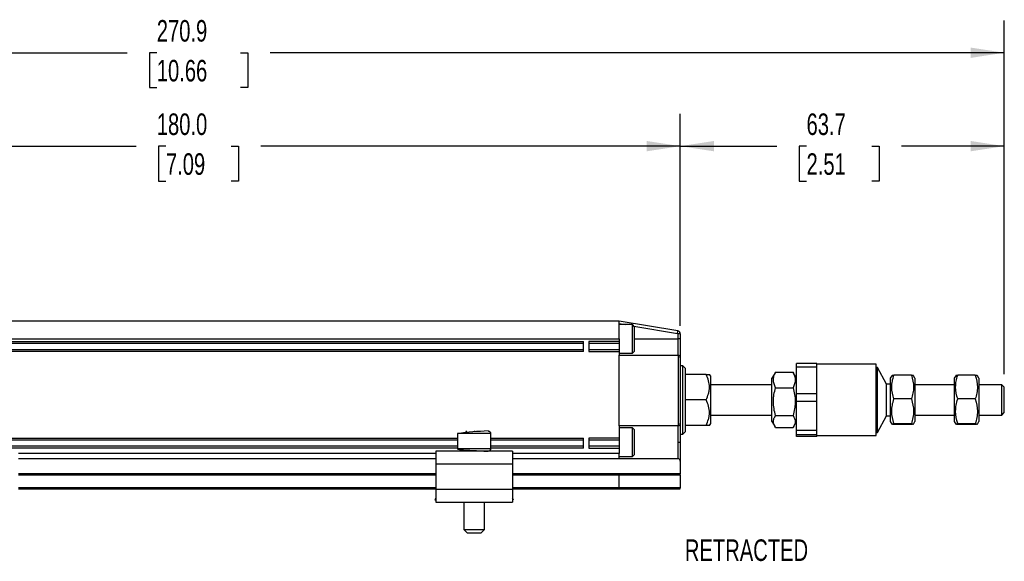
# Model space of a CAD drawing. Header units: millimetres. Extents: x 13 to 546, y 13 to 419.
# Tile 3 of 7: x 153 to 346, y 140 to 246. Entities that reach past the tile are written whole.
import ezdxf

# ---------------------------------------------------------------- set-up
doc = ezdxf.new("R2010")
doc.units = ezdxf.units.MM
doc.header["$LTSCALE"] = 2
doc.layers.add('DIMENSIONS', color=140, linetype='Continuous', lineweight=25)
doc.styles.add('SLDTEXTSTYLE0', font='TXT', dxfattribs={"width": 0.7})
doc.dimstyles.new('SLDDIMSTYLE0', dxfattribs={"dimtxt": 4.316016, "dimasz": 6.604, "dimexe": 0, "dimexo": 0.0625, "dimgap": 1.079004, "dimtad": 0, "dimtih": 1, "dimtoh": 1, "dimrnd": 1e-09, "dimzin": 12, "dimdsep": 46, "dimtxsty": 'SLDTEXTSTYLE0', "dimsah": 1, "dimcen": 0.09, "dimadec": 0, "dimazin": 3, "dimtfac": 1, "dimtofl": 0, "dimtmove": 0, "dimatfit": 3, "dimfxl": 0, "dimfrac": 2, "dimtolj": 1, "dimtzin": 12, "dimarcsym": 0})
doc.dimstyles.new('SLDDIMSTYLE2', dxfattribs={"dimtxt": 4.316016, "dimasz": 6.604, "dimexe": 0, "dimexo": 0.0625, "dimgap": 1.079004, "dimtad": 0, "dimtih": 1, "dimtoh": 1, "dimrnd": 1e-09, "dimzin": 4, "dimdsep": 46, "dimtxsty": 'SLDTEXTSTYLE0', "dimsah": 1, "dimcen": 0.09, "dimadec": 0, "dimazin": 1, "dimtfac": 1, "dimtofl": 0, "dimtmove": 0, "dimatfit": 3, "dimfxl": 0, "dimfrac": 2, "dimtolj": 1, "dimtzin": 12, "dimarcsym": 0})

# ---------------------------------------------------------------- blocks, each defined once
blk = doc.blocks.new('_D_2')
at = {"layer": 'DIMENSIONS'}
for p, q in [((102.29, 187.71), (102.29, 227.81)), ((282.29, 186.11), (282.29, 227.81)), ((102.29, 221.46), (175.39, 221.46)), ((181.24, 221.46), (179.79, 221.46)), ((179.79, 221.46), (179.79, 214.6)), ((194.06, 221.46), (195.51, 221.46)), ((195.51, 221.46), (195.51, 214.6)), ((282.29, 221.46), (199.91, 221.46)), ((179.79, 214.6), (181.24, 214.6)), ((195.51, 214.6), (194.06, 214.6))]:
    blk.add_line(p, q, dxfattribs=at)
for points in [[(102.29, 221.46), (108.9, 220.45), (108.9, 222.48)], [(282.29, 221.46), (275.69, 222.48), (275.69, 220.45)]]:
    blk.add_solid(points, dxfattribs=at)
at = {"layer": 'DIMENSIONS', "char_height": 4.233, "attachment_point": 1, "style": 'SLDTEXTSTYLE0'}
for s, insert in [('180.0', (179.44, 227.89)), ('7.09', (181.24, 220.06))]:
    blk.add_mtext(s, dxfattribs=dict(at, insert=insert))
blk = doc.blocks.new('_D_3')
at = {"layer": 'DIMENSIONS'}
for p, q in [((282.29, 186.11), (282.29, 227.81)), ((345.94, 176.61), (345.94, 227.81)), ((282.29, 221.46), (301.24, 221.46)), ((307.09, 221.46), (305.64, 221.46)), ((305.64, 221.46), (305.64, 214.6)), ((319.91, 221.46), (321.36, 221.46)), ((321.36, 221.46), (321.36, 214.6)), ((345.94, 221.46), (325.76, 221.46)), ((305.64, 214.6), (307.09, 214.6)), ((321.36, 214.6), (319.91, 214.6))]:
    blk.add_line(p, q, dxfattribs=at)
for points in [[(282.29, 221.46), (288.9, 220.45), (288.9, 222.48)], [(345.94, 221.46), (339.34, 222.48), (339.34, 220.45)]]:
    blk.add_solid(points, dxfattribs=at)
at = {"layer": 'DIMENSIONS', "char_height": 4.233, "attachment_point": 1, "style": 'SLDTEXTSTYLE0'}
for s, insert in [('63.7', (307.09, 227.89)), ('2.51', (307.09, 220.06))]:
    blk.add_mtext(s, dxfattribs=dict(at, insert=insert))
blk = doc.blocks.new('_D_4')
at = {"layer": 'DIMENSIONS'}
for p, q in [((75.09, 186.21), (75.09, 246.18)), ((345.94, 176.61), (345.94, 246.18)), ((75.09, 239.83), (173.59, 239.83)), ((179.44, 239.83), (177.99, 239.83)), ((177.99, 239.83), (177.99, 232.97)), ((195.86, 239.83), (197.31, 239.83)), ((197.31, 239.83), (197.31, 232.97)), ((345.94, 239.83), (201.71, 239.83)), ((177.99, 232.97), (179.44, 232.97)), ((197.31, 232.97), (195.86, 232.97))]:
    blk.add_line(p, q, dxfattribs=at)
for points in [[(75.09, 239.83), (81.7, 238.81), (81.7, 240.84)], [(345.94, 239.83), (339.34, 240.84), (339.34, 238.81)]]:
    blk.add_solid(points, dxfattribs=at)
at = {"layer": 'DIMENSIONS', "char_height": 4.233, "attachment_point": 1, "style": 'SLDTEXTSTYLE0'}
for s, insert in [('270.9', (179.44, 246.25)), ('10.66', (179.44, 238.42))]:
    blk.add_mtext(s, dxfattribs=dict(at, insert=insert))

msp = doc.modelspace()

# ---------------------------------------------------------------- linework, layer by layer
for p, q in [((270.294, 187.075), (106.294, 187.075)), ((270.294, 183.575), (270.294, 187.075)), ((281.793, 185.158), (270.294, 187.075)), ((270.294, 186.568), (271.453, 186.375)), ((272.894, 186.375), (270.294, 186.375)), ((273.294, 185.975), (272.894, 186.375)), ((272.894, 181.921), (272.894, 186.375)), ((273.182, 186.086), (281.711, 184.665)), ((273.294, 182.158), (273.294, 185.975)), ((281.711, 184.665), (281.793, 185.158)), ((281.794, 184.566), (281.794, 183.575)), ((282.294, 184.566), (281.794, 184.566)), ((282.294, 184.566), (282.294, 183.575)), ((106.294, 183.575), (270.294, 183.575)), ((113.294, 183.075), (263.294, 183.075)), ((263.294, 182.675), (113.294, 182.675)), ((263.294, 181.075), (263.294, 183.075)), ((270.294, 183.075), (264.294, 183.075)), ((264.294, 183.075), (264.294, 181.075)), ((270.294, 182.675), (264.294, 182.675)), ((270.294, 183.575), (270.294, 183.075)), ((270.294, 183.075), (270.294, 182.675)), ((270.294, 182.675), (270.294, 181.475)), ((272.894, 180.775), (272.894, 181.921)), ((273.294, 183.575), (281.794, 183.575)), ((273.294, 181.175), (273.294, 182.158)), ((281.794, 183.575), (281.794, 180.375)), ((282.294, 183.575), (281.794, 183.575)), ((113.294, 181.475), (263.294, 181.475)), ((263.294, 181.075), (113.294, 181.075)), ((264.294, 181.475), (270.294, 181.475)), ((264.294, 181.075), (270.294, 181.075)), ((270.294, 181.475), (270.294, 181.075)), ((270.294, 181.075), (270.294, 180.375)), ((270.294, 180.775), (272.894, 180.775)), ((270.294, 166.513), (270.294, 180.375)), ((270.294, 180.375), (281.794, 180.375)), ((272.894, 180.775), (273.294, 181.175)), ((281.856, 180.371), (281.856, 166.517)), ((282.294, 179.875), (282.294, 167.013)), ((282.794, 178.275), (282.294, 178.275)), ((283.294, 177.775), (282.794, 178.275)), ((282.794, 171.575), (282.794, 178.275)), ((309.144, 178.75), (305.144, 178.75)), ((305.144, 178.102), (305.144, 178.75)), ((305.144, 178.102), (309.144, 178.102)), ((305.144, 172.743), (305.144, 178.102)), ((309.144, 178.102), (309.144, 178.75)), ((320.744, 178.575), (309.144, 178.575)), ((309.144, 175.423), (309.144, 178.102)), ((320.744, 164.575), (320.744, 178.575)), ((321.044, 177.975), (320.744, 177.975)), ((322.78, 174.672), (321.044, 177.975)), ((321.044, 165.175), (321.044, 177.975)), ((283.294, 165.375), (283.294, 177.775)), ((287.352, 176.575), (283.294, 176.575)), ((288.294, 176.238), (288.008, 176.575)), ((288.294, 171.575), (288.294, 176.238)), ((300.897, 176.869), (300.294, 175.825)), ((301.007, 177.046), (300.912, 176.861)), ((301.007, 177.046), (304.431, 177.046)), ((304.53, 176.861), (304.431, 177.046)), ((305.144, 175.825), (304.542, 176.868)), ((323.84, 176.338), (323.544, 175.825)), ((327.681, 176.414), (324.257, 176.414)), ((328.394, 175.825), (328.103, 176.329)), ((336.39, 176.338), (336.094, 175.825)), ((340.231, 176.414), (336.807, 176.414)), ((340.944, 175.825), (340.653, 176.329)), ((300.294, 174.575), (288.294, 174.575)), ((300.294, 167.325), (300.294, 175.825)), ((309.144, 172.743), (309.144, 175.423)), ((323.544, 174.672), (322.78, 174.672)), ((322.78, 168.478), (322.78, 174.672)), ((323.544, 175.825), (323.544, 167.325)), ((328.394, 175.825), (328.394, 167.967)), ((336.094, 174.575), (328.394, 174.575)), ((336.094, 175.825), (336.094, 167.325)), ((340.944, 175.825), (340.944, 167.967)), ((345.444, 174.575), (340.944, 174.575)), ((345.944, 174.075), (345.444, 174.575)), ((345.444, 168.575), (345.444, 174.575)), ((301.007, 173.981), (304.431, 173.981)), ((309.144, 172.743), (305.144, 172.743)), ((305.144, 171.302), (305.144, 172.743)), ((309.144, 171.302), (309.144, 172.743)), ((345.944, 169.075), (345.944, 174.075)), ((282.794, 164.875), (282.794, 171.575)), ((287.352, 171.575), (283.294, 171.575)), ((288.294, 166.911), (288.294, 171.575)), ((305.144, 171.302), (309.144, 171.302)), ((305.144, 165.568), (305.144, 171.302)), ((309.144, 168.435), (309.144, 171.302)), ((327.681, 171.759), (324.257, 171.759)), ((340.231, 171.759), (336.807, 171.759)), ((288.294, 168.575), (300.294, 168.575)), ((301.007, 168.51), (304.431, 168.51)), ((309.144, 165.568), (309.144, 168.435)), ((321.044, 165.175), (322.78, 168.478)), ((322.78, 168.478), (323.544, 168.478)), ((328.394, 168.575), (336.094, 168.575)), ((340.944, 168.575), (345.444, 168.575)), ((345.444, 168.575), (345.944, 169.075)), ((270.294, 166.513), (270.294, 164.075)), ((281.794, 166.513), (270.294, 166.513)), ((281.794, 166.513), (281.794, 163.275)), ((287.352, 166.575), (283.294, 166.575)), ((288.008, 166.575), (288.294, 166.911)), ((300.294, 167.325), (300.897, 166.28)), ((304.542, 166.281), (305.144, 167.325)), ((323.544, 167.325), (323.84, 166.812)), ((324.257, 166.919), (327.681, 166.919)), ((327.681, 166.735), (324.257, 166.735)), ((328.103, 166.821), (328.394, 167.325)), ((328.394, 167.967), (328.394, 167.325)), ((336.094, 167.325), (336.39, 166.812)), ((336.807, 166.919), (340.231, 166.919)), ((340.231, 166.735), (336.807, 166.735)), ((340.653, 166.821), (340.944, 167.325)), ((340.944, 167.967), (340.944, 167.325)), ((238.544, 164.975), (238.544, 161.975)), ((238.547, 164.975), (238.544, 164.975)), ((245.036, 164.975), (238.547, 164.975)), ((240.294, 165.246), (240.291, 165.475)), ((241.919, 165.335), (241.92, 165.475)), ((245.044, 164.975), (245.036, 164.975)), ((245.044, 161.975), (245.044, 164.975)), ((272.894, 166.075), (270.294, 166.075)), ((273.294, 165.675), (272.894, 166.075)), ((272.894, 161.872), (272.894, 166.075)), ((273.294, 162.073), (273.294, 165.675)), ((282.294, 164.875), (282.794, 164.875)), ((282.794, 164.875), (283.294, 165.375)), ((304.431, 166.103), (301.007, 166.103)), ((309.144, 165.568), (305.144, 165.568)), ((305.144, 164.774), (305.144, 165.568)), ((305.144, 164.774), (309.144, 164.774)), ((305.144, 164.399), (305.144, 164.774)), ((309.144, 164.774), (309.144, 165.568)), ((309.144, 164.587), (309.144, 164.774)), ((309.144, 164.399), (309.144, 164.587)), ((309.144, 164.575), (320.744, 164.575)), ((320.744, 165.175), (321.044, 165.175)), ((148.044, 164.075), (238.544, 164.075)), ((238.544, 163.675), (148.044, 163.675)), ((245.044, 164.075), (263.294, 164.075)), ((263.294, 163.675), (245.044, 163.675)), ((263.294, 162.075), (263.294, 164.075)), ((270.294, 164.075), (264.294, 164.075)), ((264.294, 164.075), (264.294, 162.075)), ((270.294, 163.675), (264.294, 163.675)), ((270.294, 164.075), (270.294, 163.675)), ((270.294, 163.675), (270.294, 162.475)), ((281.794, 163.275), (281.794, 160.036)), ((309.144, 164.399), (305.144, 164.399)), ((238.544, 162.475), (148.044, 162.475)), ((238.544, 162.075), (148.044, 162.075)), ((234.294, 161.075), (152.294, 161.075)), ((249.294, 161.475), (234.294, 161.475)), ((234.294, 161.475), (234.294, 158.975)), ((238.547, 161.975), (238.544, 161.975)), ((245.036, 161.975), (238.547, 161.975)), ((245.044, 161.975), (245.036, 161.975)), ((263.294, 162.475), (245.044, 162.475)), ((263.294, 162.075), (245.044, 162.075)), ((249.294, 161.475), (249.294, 158.975)), ((270.294, 161.075), (249.294, 161.075)), ((270.294, 162.475), (264.294, 162.475)), ((264.294, 162.075), (270.294, 162.075)), ((270.294, 162.475), (270.294, 162.075)), ((270.294, 162.075), (270.294, 161.075)), ((270.294, 160.075), (270.294, 161.075)), ((272.894, 160.475), (272.894, 161.872)), ((272.894, 160.475), (273.294, 160.875)), ((273.294, 160.875), (273.294, 162.073)), ((152.294, 160.075), (234.294, 160.075)), ((249.294, 158.975), (234.294, 158.975)), ((234.294, 158.975), (234.294, 153.975)), ((249.294, 160.075), (270.294, 160.075)), ((249.294, 158.975), (249.294, 153.975)), ((270.294, 160.475), (272.894, 160.475)), ((270.294, 160.075), (270.294, 160.036)), ((270.294, 160.036), (281.794, 160.036)), ((282.294, 159.536), (282.294, 157.075)), ((234.294, 157.075), (152.294, 157.075)), ((152.294, 156.875), (234.294, 156.875)), ((270.282, 157.075), (249.294, 157.075)), ((249.294, 156.875), (270.294, 156.875)), ((282.294, 157.075), (270.282, 157.075)), ((270.294, 154.275), (270.294, 156.875)), ((270.294, 156.875), (282.294, 156.875)), ((282.294, 156.875), (282.294, 157.075)), ((282.294, 156.875), (282.294, 154.275)), ((234.294, 154.275), (152.294, 154.275)), ((152.294, 154.075), (234.294, 154.075)), ((234.294, 153.975), (234.294, 151.475)), ((249.294, 153.975), (234.294, 153.975)), ((270.294, 154.275), (249.294, 154.275)), ((249.294, 154.075), (270.282, 154.075)), ((249.294, 153.975), (249.294, 151.475)), ((270.282, 154.075), (282.294, 154.075)), ((282.294, 154.275), (270.294, 154.275)), ((282.294, 154.075), (282.294, 154.275)), ((234.294, 152.295), (234.081, 152.017)), ((234.081, 152.017), (234.294, 151.853)), ((234.294, 151.475), (249.294, 151.475)), ((234.786, 151.475), (234.873, 151.408)), ((234.873, 151.408), (234.925, 151.475)), ((239.794, 151.475), (239.794, 146.075)), ((243.794, 146.075), (243.794, 151.475)), ((248.663, 151.475), (248.715, 151.408)), ((248.802, 151.475), (248.715, 151.408)), ((249.508, 152.017), (249.294, 152.295)), ((249.508, 152.017), (249.294, 151.853)), ((239.794, 146.075), (240.394, 145.475)), ((239.794, 146.075), (243.789, 146.075)), ((240.394, 145.475), (243.191, 145.475)), ((243.191, 145.475), (243.194, 145.475)), ((243.194, 145.475), (243.794, 146.075)), ((243.789, 146.075), (243.794, 146.075))]:
    msp.add_line(p, q)
for centre, radius, start, end in [((281.694, 184.566), 0.6, 360, 80.53768), ((281.794, 179.875), 0.5, 82.87498, 90), ((281.794, 179.875), 0.5, 360, 82.87498), ((281.794, 167.013), 0.5, 270, 277.12502), ((281.794, 167.013), 0.5, 277.12502, 0), ((246.783, 102.219), 63.294, 92.04677, 97.47897), ((281.794, 159.536), 0.5, 360, 90)]:
    msp.add_arc(centre, radius, start, end)
for centre, start_param, end_param in [((270.282, 156.875), 4.712389, 6.2831851), ((270.282, 154.275), 3.1415932, 4.712389)]:
    msp.add_ellipse(centre, major_axis=(0, 0.2), ratio=0.0622577, start_param=start_param, end_param=end_param)
for points, knots in [([(281.711, 184.665), (281.732, 184.661), (281.755, 184.65), (281.786, 184.612), (281.794, 184.588), (281.794, 184.566)], [0, 0, 0, 0, 0.5, 0.5, 1, 1, 1, 1]), ([(282.294, 183.575), (282.294, 183.508), (282.294, 183.375), (282.294, 183.176), (282.294, 182.979), (282.294, 182.784), (282.294, 182.591), (282.294, 182.4), (282.294, 182.158), (282.294, 181.87), (282.294, 181.545), (282.294, 181.238), (282.294, 180.954), (282.294, 180.698), (282.294, 180.474), (282.294, 180.284), (282.294, 180.132), (282.294, 180.016), (282.294, 179.935), (282.294, 179.884), (282.294, 179.878), (282.294, 179.875)], [0, 0, 0, 0, 0.034521, 0.0687986, 0.1029323, 0.1370227, 0.1711708, 0.2054771, 0.2400408, 0.3042642, 0.3686659, 0.4342545, 0.5000278, 0.5656151, 0.6313898, 0.6956092, 0.7600149, 0.8202466, 0.879961, 0.9396987, 1, 1, 1, 1]), ([(287.352, 171.575), (287.547, 171.973), (287.711, 172.379), (287.885, 173.004), (287.931, 173.215), (287.992, 173.644), (288.008, 173.863), (288.008, 174.507), (287.944, 174.93), (287.714, 175.764), (287.547, 176.176), (287.352, 176.575)], [0, 0, 0, 0, 0.25, 0.25, 0.375, 0.375, 0.5, 0.5, 0.75, 0.75, 1, 1, 1, 1]), ([(287.352, 176.575), (287.547, 176.575), (287.711, 176.575), (287.884, 176.575), (287.93, 176.575), (287.992, 176.575), (288.008, 176.575), (288.008, 176.575)], [0, 0, 0, 0, 0.5, 0.5, 0.75, 0.75, 1, 1, 1, 1]), ([(301.007, 173.981), (300.749, 174.482), (300.583, 174.99), (300.583, 175.641), (300.593, 175.772), (300.631, 176.031), (300.66, 176.16), (300.771, 176.543), (300.878, 176.796), (301.007, 177.046)], [0, 0, 0, 0, 0.5, 0.5, 0.625, 0.625, 0.75, 0.75, 1, 1, 1, 1]), ([(304.431, 177.046), (304.69, 176.546), (304.855, 176.038), (304.856, 175.386), (304.846, 175.255), (304.807, 174.997), (304.778, 174.868), (304.667, 174.484), (304.561, 174.232), (304.431, 173.981)], [0, 0, 0, 0, 0.5, 0.5, 0.625, 0.625, 0.75, 0.75, 1, 1, 1, 1]), ([(324.257, 171.759), (323.999, 172.519), (323.833, 173.29), (323.833, 174.28), (323.843, 174.479), (323.881, 174.872), (323.91, 175.067), (324.021, 175.65), (324.128, 176.033), (324.257, 176.414)], [0, 0, 0, 0, 0.5, 0.5, 0.625, 0.625, 0.75, 0.75, 1, 1, 1, 1]), ([(324.257, 176.414), (324.129, 176.398), (323.9, 176.37), (323.871, 176.34), (323.859, 176.327)], [0, 0, 0, 0, 0.5614953, 1, 1, 1, 1]), ([(327.681, 176.414), (327.94, 175.654), (328.105, 174.882), (328.106, 173.893), (328.096, 173.694), (328.057, 173.301), (328.028, 173.105), (327.917, 172.523), (327.811, 172.139), (327.681, 171.759)], [0, 0, 0, 0, 0.5, 0.5, 0.625, 0.625, 0.75, 0.75, 1, 1, 1, 1]), ([(328.101, 176.327), (328.102, 176.328), (328.132, 176.342), (327.993, 176.372), (327.786, 176.4), (327.681, 176.414)], [0, 0, 0, 0, 0.0135715, 0.5022666, 1, 1, 1, 1]), ([(336.807, 171.759), (336.549, 172.519), (336.383, 173.29), (336.383, 174.28), (336.393, 174.479), (336.431, 174.872), (336.46, 175.067), (336.571, 175.65), (336.678, 176.033), (336.807, 176.414)], [0, 0, 0, 0, 0.5, 0.5, 0.625, 0.625, 0.75, 0.75, 1, 1, 1, 1]), ([(336.807, 176.414), (336.679, 176.398), (336.45, 176.37), (336.421, 176.34), (336.409, 176.327)], [0, 0, 0, 0, 0.5614953, 1, 1, 1, 1]), ([(340.231, 176.414), (340.49, 175.654), (340.655, 174.882), (340.656, 173.893), (340.646, 173.694), (340.607, 173.301), (340.578, 173.105), (340.467, 172.523), (340.361, 172.139), (340.231, 171.759)], [0, 0, 0, 0, 0.5, 0.5, 0.625, 0.625, 0.75, 0.75, 1, 1, 1, 1]), ([(340.651, 176.327), (340.652, 176.328), (340.682, 176.342), (340.543, 176.372), (340.336, 176.4), (340.231, 176.414)], [0, 0, 0, 0, 0.0135715, 0.5022666, 1, 1, 1, 1]), ([(301.007, 168.51), (300.749, 169.403), (300.583, 170.31), (300.583, 171.473), (300.593, 171.706), (300.631, 172.169), (300.66, 172.398), (300.771, 173.083), (300.878, 173.534), (301.007, 173.981)], [0, 0, 0, 0, 0.5, 0.5, 0.625, 0.625, 0.75, 0.75, 1, 1, 1, 1]), ([(304.431, 173.981), (304.69, 173.088), (304.855, 172.181), (304.856, 171.018), (304.846, 170.784), (304.807, 170.322), (304.778, 170.092), (304.667, 169.408), (304.561, 168.957), (304.431, 168.51)], [0, 0, 0, 0, 0.5, 0.5, 0.625, 0.625, 0.75, 0.75, 1, 1, 1, 1]), ([(287.352, 166.575), (287.547, 166.973), (287.711, 167.379), (287.885, 168.004), (287.931, 168.215), (287.992, 168.644), (288.008, 168.863), (288.008, 169.507), (287.944, 169.93), (287.714, 170.764), (287.547, 171.176), (287.352, 171.575)], [0, 0, 0, 0, 0.25, 0.25, 0.375, 0.375, 0.5, 0.5, 0.75, 0.75, 1, 1, 1, 1]), ([(324.257, 166.919), (323.999, 167.709), (323.833, 168.511), (323.833, 169.54), (323.843, 169.747), (323.881, 170.156), (323.91, 170.359), (324.021, 170.964), (324.128, 171.363), (324.257, 171.759)], [0, 0, 0, 0, 0.5, 0.5, 0.625, 0.625, 0.75, 0.75, 1, 1, 1, 1]), ([(327.681, 171.759), (327.94, 170.968), (328.105, 170.166), (328.106, 169.138), (328.096, 168.931), (328.057, 168.522), (328.028, 168.319), (327.917, 167.714), (327.811, 167.315), (327.681, 166.919)], [0, 0, 0, 0, 0.5, 0.5, 0.625, 0.625, 0.75, 0.75, 1, 1, 1, 1]), ([(336.807, 166.919), (336.549, 167.709), (336.383, 168.511), (336.383, 169.54), (336.393, 169.747), (336.431, 170.156), (336.46, 170.359), (336.571, 170.964), (336.678, 171.363), (336.807, 171.759)], [0, 0, 0, 0, 0.5, 0.5, 0.625, 0.625, 0.75, 0.75, 1, 1, 1, 1]), ([(340.231, 171.759), (340.49, 170.968), (340.655, 170.166), (340.656, 169.138), (340.646, 168.931), (340.607, 168.522), (340.578, 168.319), (340.467, 167.714), (340.361, 167.315), (340.231, 166.919)], [0, 0, 0, 0, 0.5, 0.5, 0.625, 0.625, 0.75, 0.75, 1, 1, 1, 1]), ([(301.007, 166.103), (300.749, 166.496), (300.583, 166.895), (300.583, 167.406), (300.593, 167.509), (300.631, 167.712), (300.66, 167.813), (300.771, 168.114), (300.878, 168.313), (301.007, 168.51)], [0, 0, 0, 0, 0.5, 0.5, 0.625, 0.625, 0.75, 0.75, 1, 1, 1, 1]), ([(304.431, 168.51), (304.69, 168.117), (304.855, 167.718), (304.856, 167.206), (304.846, 167.104), (304.807, 166.9), (304.778, 166.799), (304.667, 166.498), (304.561, 166.3), (304.431, 166.103)], [0, 0, 0, 0, 0.5, 0.5, 0.625, 0.625, 0.75, 0.75, 1, 1, 1, 1]), ([(282.294, 167.013), (282.294, 167.012), (282.294, 167.01), (282.294, 166.994), (282.294, 166.967), (282.294, 166.929), (282.294, 166.881), (282.294, 166.822), (282.294, 166.733), (282.294, 166.6), (282.294, 166.408), (282.294, 166.182), (282.294, 165.923), (282.294, 165.636), (282.294, 165.327), (282.294, 164.998), (282.294, 164.661), (282.294, 164.319), (282.294, 163.977), (282.294, 163.628), (282.294, 163.393), (282.294, 163.275)], [0, 0, 0, 0, 0.0345212, 0.068799, 0.1029328, 0.1370231, 0.1711712, 0.2054773, 0.2400408, 0.3042652, 0.3686659, 0.4342555, 0.5000279, 0.5656161, 0.6313898, 0.6956101, 0.7600149, 0.820247, 0.8799615, 0.9396991, 1, 1, 1, 1]), ([(288.008, 166.575), (288.008, 166.575), (287.944, 166.575), (287.713, 166.575), (287.547, 166.575), (287.352, 166.575)], [0, 0, 0, 0, 0.5, 0.5, 1, 1, 1, 1]), ([(323.859, 166.822), (323.849, 166.826), (323.804, 166.844), (323.94, 166.877), (324.151, 166.905), (324.257, 166.919)], [0, 0, 0, 0, 0.1204761, 0.5562087, 1, 1, 1, 1]), ([(327.681, 166.919), (327.94, 166.889), (328.105, 166.859), (328.106, 166.82), (328.096, 166.812), (328.057, 166.796), (328.028, 166.789), (327.917, 166.766), (327.811, 166.75), (327.681, 166.735)], [0, 0, 0, 0, 0.5, 0.5, 0.625, 0.625, 0.75, 0.75, 1, 1, 1, 1]), ([(336.409, 166.822), (336.399, 166.826), (336.354, 166.844), (336.49, 166.877), (336.701, 166.905), (336.807, 166.919)], [0, 0, 0, 0, 0.1204761, 0.5562087, 1, 1, 1, 1]), ([(340.231, 166.919), (340.49, 166.889), (340.655, 166.859), (340.656, 166.82), (340.646, 166.812), (340.607, 166.796), (340.578, 166.789), (340.467, 166.766), (340.361, 166.75), (340.231, 166.735)], [0, 0, 0, 0, 0.5, 0.5, 0.625, 0.625, 0.75, 0.75, 1, 1, 1, 1]), ([(244.538, 165.475), (244.596, 165.475), (244.66, 165.464), (244.783, 165.415), (244.842, 165.377), (244.939, 165.279), (244.977, 165.22), (245.026, 165.097), (245.036, 165.034), (245.036, 164.975)], [0, 0, 0, 0, 0.25, 0.25, 0.5, 0.5, 0.75, 0.75, 1, 1, 1, 1]), ([(245.044, 164.975), (245.039, 165.039), (245.031, 165.144), (244.966, 165.229), (244.94, 165.262)], [0, 0, 0, 0, 0.6048962, 1, 1, 1, 1]), ([(281.794, 163.275), (281.853, 163.275), (281.917, 163.275), (282.04, 163.275), (282.099, 163.275), (282.197, 163.275), (282.235, 163.275), (282.283, 163.275), (282.294, 163.275), (282.294, 163.275)], [0, 0, 0, 0, 0.25, 0.25, 0.5, 0.5, 0.75, 0.75, 1, 1, 1, 1]), ([(282.294, 163.275), (282.294, 163.207), (282.294, 163.072), (282.294, 162.872), (282.294, 162.673), (282.294, 162.476), (282.294, 162.281), (282.294, 162.088), (282.294, 161.843), (282.294, 161.552), (282.294, 161.223), (282.294, 160.913), (282.294, 160.626), (282.294, 160.368), (282.294, 160.142), (282.294, 159.949), (282.294, 159.796), (282.294, 159.678), (282.294, 159.596), (282.294, 159.545), (282.294, 159.539), (282.294, 159.536)], [0, 0, 0, 0, 0.0345212, 0.068799, 0.1029328, 0.1370231, 0.1711712, 0.2054774, 0.2400408, 0.3042652, 0.3686659, 0.4342555, 0.5000279, 0.5656161, 0.6313898, 0.6956101, 0.7600149, 0.820247, 0.8799615, 0.9396991, 1, 1, 1, 1]), ([(238.544, 161.975), (238.573, 161.943), (238.637, 161.873), (239.112, 161.801), (239.719, 161.743), (240.328, 161.7), (241.034, 161.659), (241.783, 161.621), (242.511, 161.587), (243.156, 161.556), (243.681, 161.531), (244.165, 161.505), (244.496, 161.482), (244.515, 161.478), (244.522, 161.477)], [0, 0, 0, 0, 0.1021662, 0.2287518, 0.3012635, 0.3785207, 0.4588187, 0.5399457, 0.6194948, 0.6952595, 0.7655623, 0.8294074, 0.9363844, 1, 1, 1, 1]), ([(245.036, 161.975), (245.036, 161.916), (245.026, 161.852), (244.977, 161.729), (244.939, 161.67), (244.842, 161.572), (244.783, 161.534), (244.66, 161.485), (244.596, 161.475), (244.538, 161.475)], [0, 0, 0, 0, 0.25, 0.25, 0.5, 0.5, 0.75, 0.75, 1, 1, 1, 1]), ([(244.708, 161.507), (244.714, 161.508), (244.787, 161.52), (244.904, 161.616), (245.023, 161.781), (245.037, 161.912), (245.044, 161.975)], [0, 0, 0, 0, 0.0259749, 0.3572509, 0.6898723, 1, 1, 1, 1])]:
    msp.add_open_spline(points, degree=3, knots=knots)
for points in [[(324.257, 166.735), (324.12, 166.751), (324.009, 166.767), (323.935, 166.784)], [(336.807, 166.735), (336.67, 166.751), (336.559, 166.767), (336.485, 166.784)]]:
    msp.add_open_spline(points, degree=3)

# ---------------------------------------------------------------- texts
at = {"layer": 'DIMENSIONS', "insert": (283.183, 144.157), "char_height": 4.2333, "attachment_point": 1, "style": 'SLDTEXTSTYLE0'}
msp.add_mtext('RETRACTED', dxfattribs=at)

# ---------------------------------------------------------------- dimensions: what is measured, and where the dimension line sits
at = {"layer": 'DIMENSIONS'}
for base, p1, p2, dimstyle, picture, middle in [((345.944, 239.827), (75.094, 183.675), (345.944, 174.075), 'SLDDIMSTYLE0', '_D_4', (187.651, 239.827)), ((282.294, 221.462), (102.294, 185.175), (282.294, 183.575), 'SLDDIMSTYLE2', '_D_2', (187.651, 221.462)), ((345.944, 221.462), (282.294, 183.575), (345.944, 174.075), 'SLDDIMSTYLE0', '_D_3', (313.502, 221.462))]:
    dim = msp.add_linear_dim(base=base, p1=p1, p2=p2, dimstyle=dimstyle, dxfattribs=at)
    dim.commit()
    dim.dimension.update_dxf_attribs({"geometry": picture, "text_midpoint": middle, "dimtype": 160})

doc.saveas('drawing.dxf')
